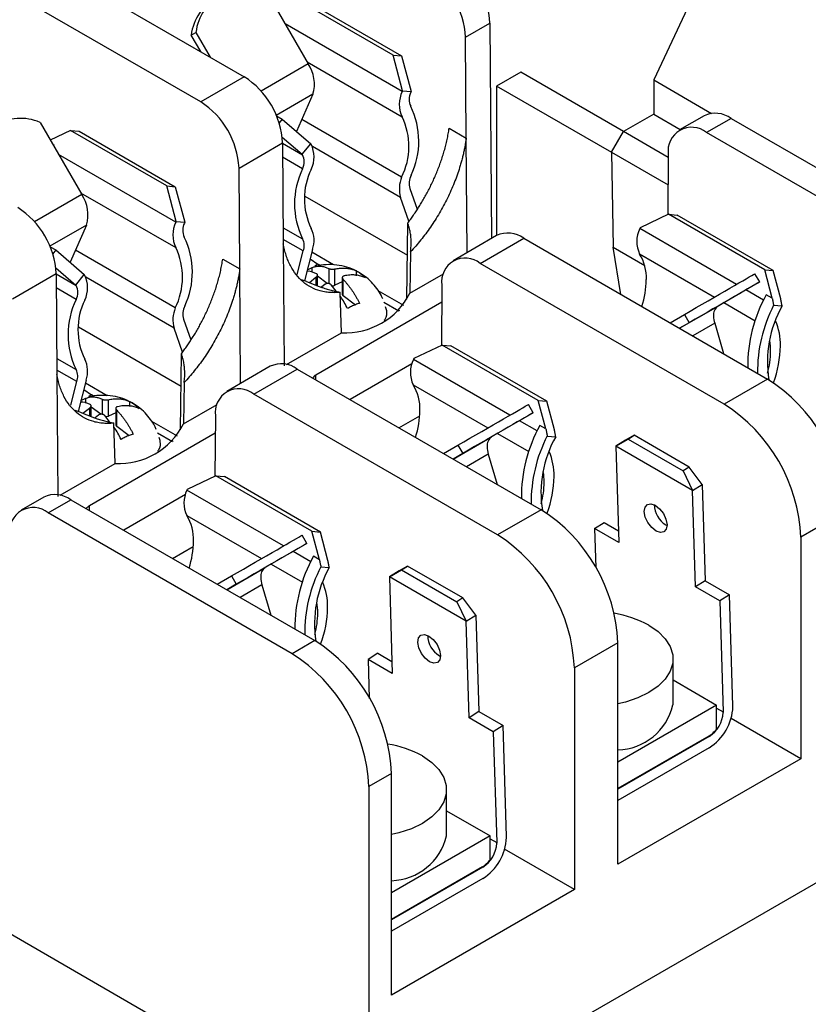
# Model space of a CAD drawing. Header units: millimetres. Extents: x 19 to 819, y 19 to 629.
# Tile 13 of 15: x 729 to 775, y 518 to 575. Entities that reach past the tile are written whole.
import ezdxf

# ---------------------------------------------------------------- set-up
doc = ezdxf.new("R2010")
doc.units = ezdxf.units.MM
doc.header["$LTSCALE"] = 3

msp = doc.modelspace()

# ---------------------------------------------------------------- linework, layer by layer
for p, q in [((727.682, 580.337), (741.952, 572.099)), ((769.351, 579.246), (765.922, 571.914)), ((739.406, 570.628), (725.135, 578.867)), ((743.256, 577.084), (745.695, 572.859)), ((750.666, 573.365), (745.044, 576.611)), ((745.542, 576.566), (751.164, 573.321)), ((751.204, 571.239), (744.344, 575.2)), ((754.902, 574.412), (756.337, 575.241)), ((756.337, 575.241), (756.432, 562.641)), ((738.846, 574.538), (739.125, 574.699)), ((739.405, 573.569), (738.846, 574.538)), ((739.125, 574.699), (739.963, 573.247)), ((754.946, 568.512), (754.902, 574.412)), ((751.223, 571.287), (750.666, 573.365)), ((750.666, 573.365), (751.164, 573.321)), ((751.164, 573.321), (751.72, 571.243)), ((745.695, 572.859), (742.937, 571.267)), ((745.631, 572.97), (751.196, 569.757)), ((741.952, 572.099), (739.406, 570.628)), ((758.144, 572.366), (756.729, 571.549)), ((764.154, 568.896), (758.144, 572.366)), ((763.46, 567.664), (756.729, 571.549)), ((756.729, 571.549), (756.729, 562.813)), ((765.922, 571.914), (769.306, 569.96)), ((765.922, 571.914), (765.922, 569.917)), ((745.978, 571.076), (743.832, 569.838)), ((745.978, 571.076), (745.013, 568.899)), ((751.204, 571.239), (751.223, 571.287)), ((751.223, 571.287), (751.72, 571.243)), ((751.72, 571.243), (751.702, 571.195)), ((743.844, 569.81), (744.175, 569.618)), ((765.922, 569.917), (764.154, 568.896)), ((765.922, 569.917), (767.478, 569.018)), ((768.865, 569.819), (767.43, 568.991)), ((730.005, 569.434), (732.444, 565.21)), ((744.175, 569.618), (743.997, 569.397)), ((744.175, 569.618), (745.846, 568.183)), ((751.167, 566.227), (745.323, 569.6)), ((770.453, 569.662), (769.017, 568.833)), ((770.453, 569.662), (784.723, 561.424)), ((731.793, 568.961), (730.604, 568.397)), ((737.415, 565.716), (731.793, 568.961)), ((731.793, 568.961), (732.291, 568.916)), ((732.291, 568.916), (737.912, 565.671)), ((744.177, 568.57), (745.348, 567.564)), ((753.951, 569.087), (754.946, 568.512)), ((763.459, 567.693), (764.154, 568.896)), ((766.771, 567.386), (764.154, 568.896)), ((783.288, 560.595), (769.017, 568.833)), ((730.737, 568.165), (730.809, 568.124)), ((730.809, 568.124), (730.79, 568.074)), ((741.651, 566.763), (744.197, 568.233)), ((744.197, 568.233), (744.242, 562.333)), ((744.198, 568.213), (745.367, 567.538)), ((745.348, 567.564), (745.846, 568.183)), ((745.846, 568.183), (745.864, 568.157)), ((751.1, 565.04), (745.943, 568.017)), ((754.997, 561.813), (754.946, 568.512)), ((737.953, 563.59), (731.092, 567.55)), ((745.371, 566.719), (744.204, 567.393)), ((745.367, 567.538), (745.348, 567.564)), ((763.459, 567.693), (766.759, 565.788)), ((763.459, 567.693), (763.544, 562.122)), ((766.772, 567.559), (766.746, 564.031)), ((741.695, 560.863), (741.651, 566.763)), ((737.971, 563.638), (737.415, 565.716)), ((737.415, 565.716), (737.912, 565.671)), ((737.912, 565.671), (738.469, 563.593)), ((732.444, 565.21), (729.686, 563.618)), ((732.38, 565.32), (737.945, 562.107)), ((745.499, 565.124), (751.506, 561.656)), ((751.644, 565.568), (752.077, 564.354)), ((751.597, 563.646), (751.1, 565.04)), ((766.794, 564.055), (765.124, 563.262)), ((772.416, 560.809), (766.794, 564.055)), ((766.794, 564.055), (767.292, 564.01)), ((772.914, 560.765), (767.292, 564.01)), ((732.727, 563.426), (730.581, 562.188)), ((732.727, 563.426), (731.762, 561.249)), ((737.953, 563.59), (737.971, 563.638)), ((737.971, 563.638), (738.469, 563.593)), ((738.469, 563.593), (738.451, 563.545)), ((751.475, 559.09), (751.529, 563.547)), ((744.235, 563.272), (745.371, 562.616)), ((756.726, 562.811), (754.179, 561.341)), ((765.124, 563.262), (765.105, 563.214)), ((770.757, 559.952), (765.105, 563.214)), ((745.409, 561.915), (744.24, 562.589)), ((744.242, 562.331), (744.296, 555.191)), ((755.766, 561.184), (758.313, 562.654)), ((758.313, 562.654), (772.583, 554.416)), ((730.593, 562.16), (730.924, 561.969)), ((730.924, 561.969), (730.746, 561.747)), ((730.924, 561.969), (732.595, 560.534)), ((737.915, 558.577), (732.072, 561.95)), ((745.06, 560.534), (745.409, 561.915)), ((745.948, 561.995), (745.485, 560.164)), ((747.182, 561.093), (745.906, 561.83)), ((751.686, 561.862), (751.65, 559.437)), ((763.544, 562.122), (765.392, 561.055)), ((764.005, 559.368), (763.544, 562.122)), ((765.098, 561.732), (769.469, 559.208)), ((740.7, 561.437), (741.695, 560.863)), ((740.7, 561.435), (740.7, 561.437)), ((745.812, 561.456), (746.271, 561.142)), ((746.271, 561.142), (746.091, 561.038)), ((746.426, 561.053), (746.271, 561.142)), ((770.037, 552.946), (755.766, 561.184)), ((728.399, 559.113), (730.946, 560.583)), ((730.926, 560.92), (732.097, 559.914)), ((730.946, 560.583), (730.991, 554.683)), ((730.946, 560.563), (732.116, 559.888)), ((732.097, 559.914), (732.595, 560.534)), ((732.595, 560.534), (732.613, 560.507)), ((741.695, 560.863), (741.695, 560.861)), ((741.745, 554.163), (741.695, 560.861)), ((745.648, 560.81), (745.938, 560.937)), ((745.938, 560.66), (745.938, 560.937)), ((746.244, 559.881), (746.244, 560.505)), ((746.899, 560.883), (746.899, 559.999)), ((747.255, 559.903), (747.255, 560.855)), ((748.519, 560.458), (748.519, 560.738)), ((751.65, 559.437), (753.614, 560.57)), ((772.124, 560.096), (771.845, 560.58)), ((772.416, 560.809), (772.914, 560.765)), ((772.862, 559.147), (772.416, 560.809)), ((773.359, 559.102), (772.914, 560.765)), ((732.116, 559.888), (732.097, 559.914)), ((737.849, 557.39), (732.692, 560.367)), ((745.605, 560.127), (745.305, 560.22)), ((745.768, 560.064), (746.144, 560.367)), ((746.144, 560.367), (746.144, 559.92)), ((746.806, 560.002), (746.244, 560.428)), ((746.682, 559.96), (746.474, 559.792)), ((747.342, 559.55), (747.038, 559.932)), ((747.694, 560.095), (747.255, 559.903)), ((747.694, 560.351), (747.694, 559.378)), ((747.745, 559.289), (747.745, 560.243)), ((753.521, 559.91), (753.495, 556.382)), ((772.124, 560.096), (769.685, 558.687)), ((732.12, 559.069), (730.953, 559.743)), ((747.645, 557.125), (747.574, 559.489)), ((751.293, 558.72), (749.798, 559.583)), ((772.35, 559.032), (771.316, 559.629)), ((772.862, 559.147), (772.509, 559.35)), ((753.514, 558.905), (746.145, 554.652)), ((748.469, 558.74), (747.745, 559.289)), ((750.126, 558.917), (751.009, 558.407)), ((770.029, 558.885), (771.86, 557.828)), ((751.031, 558.436), (751.052, 558.448)), ((766.876, 557.711), (767.714, 558.195)), ((767.435, 557.388), (769.685, 558.687)), ((767.714, 558.195), (767.993, 557.711)), ((772.941, 558.734), (773.434, 558.69)), ((738.393, 557.918), (738.826, 556.704)), ((767.993, 557.711), (767.434, 557.388)), ((769.489, 557.676), (768.212, 556.939)), ((769.489, 557.676), (770.009, 555.902)), ((732.248, 557.474), (738.255, 554.006)), ((738.345, 555.996), (737.849, 557.39)), ((744.425, 555.265), (747.645, 557.125)), ((738.224, 551.44), (738.278, 555.897)), ((753.543, 556.405), (751.873, 555.613)), ((759.165, 553.159), (753.543, 556.405)), ((753.543, 556.405), (754.041, 556.36)), ((759.663, 553.115), (754.041, 556.36)), ((730.984, 555.622), (732.12, 554.966)), ((751.768, 555.305), (748.154, 553.219)), ((751.873, 555.613), (751.854, 555.564)), ((757.506, 552.302), (751.854, 555.564)), ((732.157, 554.265), (730.989, 554.94)), ((743.474, 555.161), (740.928, 553.691)), ((742.515, 553.534), (745.062, 555.004)), ((745.062, 555.004), (759.332, 546.766)), ((730.991, 554.681), (731.044, 547.541)), ((731.809, 552.884), (732.157, 554.265)), ((732.696, 554.345), (732.234, 552.514)), ((733.931, 553.443), (732.655, 554.18)), ((738.434, 554.212), (738.399, 551.787)), ((746.145, 554.379), (746.145, 554.652)), ((772.583, 554.416), (770.037, 552.946)), ((732.56, 553.807), (733.02, 553.492)), ((751.847, 554.082), (756.218, 551.559)), ((732.397, 553.16), (732.687, 553.288)), ((732.687, 553.01), (732.687, 553.288)), ((733.02, 553.492), (732.84, 553.388)), ((733.175, 553.403), (733.02, 553.492)), ((733.648, 553.233), (733.648, 552.35)), ((734.004, 552.253), (734.004, 553.206)), ((735.268, 552.808), (735.268, 553.088)), ((756.785, 545.296), (742.515, 553.534)), ((759.165, 553.159), (759.663, 553.115)), ((759.61, 551.497), (759.165, 553.159)), ((760.108, 551.452), (759.663, 553.115)), ((732.354, 552.477), (732.054, 552.57)), ((732.517, 552.414), (732.892, 552.717)), ((732.892, 552.717), (732.892, 552.27)), ((732.993, 552.231), (732.993, 552.855)), ((733.555, 552.352), (732.993, 552.778)), ((734.442, 552.446), (734.004, 552.253)), ((734.442, 552.702), (734.442, 551.728)), ((734.494, 551.639), (734.494, 552.593)), ((738.399, 551.787), (740.362, 552.92)), ((758.873, 552.446), (756.434, 551.037)), ((758.873, 552.446), (758.594, 552.93)), ((733.431, 552.31), (733.223, 552.143)), ((734.091, 551.9), (733.787, 552.282)), ((734.394, 549.475), (734.323, 551.839)), ((738.042, 551.07), (736.546, 551.933)), ((740.27, 552.26), (740.243, 548.732)), ((751.01, 551.57), (752.227, 552.273)), ((759.099, 551.382), (758.065, 551.979)), ((735.218, 551.09), (734.494, 551.639)), ((736.875, 551.267), (737.758, 550.757)), ((759.61, 551.497), (759.258, 551.7)), ((740.263, 551.256), (732.894, 547.002)), ((737.78, 550.786), (737.801, 550.798)), ((754.184, 549.738), (756.434, 551.037)), ((756.777, 551.236), (758.609, 550.178)), ((759.69, 551.084), (760.183, 551.04)), ((763.7, 550.487), (764.417, 550.906)), ((764.274, 550.842), (763.7, 550.487)), ((764.77, 551.124), (764.274, 550.842)), ((764.417, 550.906), (764.77, 551.124)), ((764.417, 550.906), (767.65, 549.039)), ((768.003, 549.257), (764.77, 551.124)), ((753.624, 550.061), (754.463, 550.545)), ((754.463, 550.545), (754.742, 550.061)), ((763.7, 550.487), (763.873, 544.846)), ((768.19, 547.895), (763.7, 550.487)), ((754.742, 550.061), (754.183, 549.738)), ((756.238, 550.026), (754.961, 549.289)), ((756.238, 550.026), (756.758, 548.252)), ((731.173, 547.616), (734.394, 549.475)), ((768.003, 549.257), (767.65, 549.039)), ((767.65, 549.039), (768.19, 547.895)), ((768.764, 548.25), (768.003, 549.257)), ((740.292, 548.755), (738.622, 547.963)), ((745.914, 545.51), (740.292, 548.755)), ((740.292, 548.755), (740.79, 548.711)), ((746.411, 545.465), (740.79, 548.711)), ((738.622, 547.963), (738.603, 547.915)), ((744.254, 544.652), (738.603, 547.915)), ((768.19, 547.895), (768.764, 548.25)), ((768.364, 542.254), (768.19, 547.895)), ((768.764, 548.25), (768.938, 542.609)), ((730.223, 547.512), (728.894, 546.744)), ((730.482, 546.587), (731.811, 547.354)), ((731.811, 547.354), (746.081, 539.116)), ((738.516, 547.655), (734.903, 545.569)), ((732.894, 546.729), (732.894, 547.002)), ((759.332, 546.766), (756.785, 545.296)), ((744.752, 538.349), (730.482, 546.587)), ((738.595, 546.432), (742.967, 543.909)), ((777.073, 546.639), (774.527, 545.168)), ((745.914, 545.51), (746.411, 545.465)), ((746.359, 543.847), (745.914, 545.51)), ((762.455, 545.665), (763.029, 546.02)), ((762.455, 545.665), (762.525, 543.384)), ((763.873, 544.846), (762.455, 545.665)), ((763.029, 546.02), (763.852, 545.545)), ((766.632, 545.88), (766.699, 545.845)), ((745.622, 544.796), (745.343, 545.28)), ((746.857, 543.803), (746.411, 545.465)), ((774.527, 545.168), (774.527, 532.206)), ((737.759, 543.921), (738.975, 544.623)), ((745.622, 544.796), (743.183, 543.388)), ((745.848, 543.732), (744.814, 544.329)), ((746.359, 543.847), (746.007, 544.05)), ((740.932, 542.088), (743.183, 543.388)), ((743.526, 543.586), (745.358, 542.529)), ((746.439, 543.435), (746.932, 543.391)), ((750.449, 542.838), (751.166, 543.256)), ((751.023, 543.192), (750.449, 542.838)), ((751.519, 543.474), (751.023, 543.192)), ((751.166, 543.256), (751.519, 543.474)), ((751.166, 543.256), (754.399, 541.39)), ((754.752, 541.608), (751.519, 543.474)), ((740.373, 542.411), (741.212, 542.895)), ((741.212, 542.895), (741.491, 542.411)), ((750.449, 542.838), (750.622, 537.196)), ((754.939, 540.246), (750.449, 542.838)), ((741.491, 542.411), (740.932, 542.089)), ((742.986, 542.376), (741.71, 541.64)), ((742.986, 542.376), (743.507, 540.602)), ((768.938, 542.609), (768.364, 542.254)), ((769.782, 541.435), (768.364, 542.254)), ((768.938, 542.609), (770.357, 541.79)), ((754.752, 541.608), (754.399, 541.39)), ((755.513, 540.6), (754.752, 541.608)), ((770.357, 541.79), (769.782, 541.435)), ((770.557, 535.299), (770.357, 541.79)), ((754.399, 541.39), (754.939, 540.246)), ((769.782, 541.435), (769.982, 534.945)), ((754.939, 540.246), (755.513, 540.6)), ((755.513, 540.6), (755.687, 534.959)), ((755.112, 534.604), (754.939, 540.246)), ((746.081, 539.116), (744.752, 538.349)), ((763.822, 538.989), (761.276, 537.519)), ((763.822, 526.026), (763.822, 538.989)), ((749.778, 538.37), (749.203, 538.016)), ((749.203, 538.016), (749.274, 535.734)), ((750.622, 537.196), (749.203, 538.016)), ((749.778, 538.37), (750.601, 537.895)), ((753.381, 538.231), (753.448, 538.196)), ((767.05, 535.348), (767.05, 538.044)), ((761.276, 537.519), (761.276, 524.556)), ((767.05, 536.814), (769.597, 535.344)), ((769.597, 535.344), (763.822, 532.01)), ((769.597, 533.947), (769.597, 535.344)), ((769.597, 535.167), (769.982, 534.945)), ((770.557, 535.244), (770.557, 535.299)), ((755.687, 534.959), (755.112, 534.604)), ((756.531, 533.785), (755.112, 534.604)), ((755.687, 534.959), (757.106, 534.14)), ((769.982, 534.945), (769.983, 534.912)), ((774.527, 532.206), (770.449, 534.56)), ((757.106, 534.14), (756.531, 533.785)), ((757.305, 527.65), (757.106, 534.14)), ((756.531, 533.785), (756.731, 527.295)), ((769.147, 533.528), (763.822, 530.455)), ((769.175, 533.512), (763.822, 530.423)), ((769.175, 533.512), (769.147, 533.528)), ((789.213, 532.906), (749.242, 509.832)), ((769.175, 532.849), (763.822, 529.759)), ((774.527, 532.206), (763.822, 526.026)), ((750.571, 531.339), (749.242, 530.572)), ((750.571, 518.377), (750.571, 531.339)), ((749.242, 530.572), (749.242, 509.832)), ((753.799, 527.698), (753.799, 530.394)), ((753.799, 529.165), (756.346, 527.694)), ((756.346, 527.694), (750.571, 524.36)), ((756.346, 526.297), (756.346, 527.694)), ((756.346, 527.517), (756.731, 527.295)), ((756.731, 527.295), (756.732, 527.262)), ((761.276, 524.556), (757.197, 526.91)), ((749.242, 509.832), (720.937, 526.172)), ((755.896, 525.879), (750.571, 522.805)), ((755.923, 525.863), (750.571, 522.773)), ((755.923, 525.863), (755.896, 525.879)), ((755.923, 525.199), (750.571, 522.109)), ((761.276, 524.556), (750.571, 518.377))]:
    msp.add_line(p, q)
at = {"flags": 128}
for points in [[(770.377, 559.733), (770.653, 559.892), (770.907, 560.038), (771.136, 560.17), (771.338, 560.287), (771.512, 560.387), (771.655, 560.47), (771.766, 560.534), (771.845, 560.58)], [(772.124, 560.096), (772.046, 560.05), (771.934, 559.986), (771.791, 559.903), (771.617, 559.803), (771.415, 559.686), (771.186, 559.554), (770.933, 559.408), (770.657, 559.249)], [(767.714, 558.195), (768.062, 558.396), (768.412, 558.598), (768.761, 558.8), (769.106, 558.999), (769.443, 559.193), (769.77, 559.382), (770.082, 559.562), (770.377, 559.733)], [(770.657, 559.249), (770.361, 559.078), (770.049, 558.898), (769.723, 558.709), (769.386, 558.515), (769.041, 558.316), (768.692, 558.114), (768.341, 557.912), (767.993, 557.711)], [(757.126, 552.083), (757.402, 552.242), (757.656, 552.388), (757.885, 552.521), (758.087, 552.637), (758.26, 552.737), (758.404, 552.82), (758.515, 552.884), (758.594, 552.93)], [(758.873, 552.446), (758.794, 552.401), (758.683, 552.336), (758.54, 552.254), (758.366, 552.153), (758.164, 552.037), (757.935, 551.905), (757.681, 551.758), (757.406, 551.599)], [(754.463, 550.545), (754.811, 550.746), (755.161, 550.948), (755.51, 551.15), (755.855, 551.349), (756.192, 551.544), (756.518, 551.732), (756.831, 551.912), (757.126, 552.083)], [(757.406, 551.599), (757.11, 551.428), (756.798, 551.248), (756.472, 551.06), (756.134, 550.865), (755.79, 550.666), (755.441, 550.464), (755.09, 550.262), (754.742, 550.061)], [(766.058, 545.526), (765.802, 545.73), (765.581, 546.018), (765.429, 546.345), (765.37, 546.663), (765.412, 546.922), (765.548, 547.083), (765.759, 547.122), (766.011, 547.033)], [(766.011, 547.033), (766.267, 546.829), (766.488, 546.541), (766.64, 546.213), (766.699, 545.896), (766.657, 545.636), (766.521, 545.475), (766.31, 545.436), (766.058, 545.526)], [(743.875, 544.433), (744.151, 544.592), (744.404, 544.739), (744.633, 544.871), (744.836, 544.988), (745.009, 545.088), (745.152, 545.17), (745.264, 545.235), (745.343, 545.28)], [(741.212, 542.895), (741.56, 543.096), (741.91, 543.299), (742.259, 543.5), (742.604, 543.699), (742.941, 543.894), (743.267, 544.082), (743.58, 544.262), (743.875, 544.433)], [(745.622, 544.796), (745.543, 544.751), (745.432, 544.686), (745.289, 544.604), (745.115, 544.504), (744.913, 544.387), (744.684, 544.255), (744.43, 544.108), (744.154, 543.949)], [(744.154, 543.949), (743.859, 543.779), (743.547, 543.598), (743.22, 543.41), (742.883, 543.215), (742.539, 543.016), (742.189, 542.815), (741.839, 542.612), (741.491, 542.411)], [(765.636, 540.014), (766.177, 539.642), (766.598, 539.221), (766.885, 538.765), (767.031, 538.287), (767.031, 537.801), (766.885, 537.323), (766.598, 536.867), (766.177, 536.446), (765.636, 536.074), (764.992, 535.762), (764.263, 535.519), (763.822, 535.415)], [(752.807, 537.876), (752.55, 538.08), (752.33, 538.368), (752.178, 538.695), (752.119, 539.013), (752.161, 539.272), (752.297, 539.433), (752.508, 539.472), (752.76, 539.383)], [(752.76, 539.383), (753.016, 539.179), (753.237, 538.891), (753.388, 538.563), (753.448, 538.246), (753.406, 537.987), (753.27, 537.825), (753.059, 537.786), (752.807, 537.876)], [(752.385, 532.364), (752.926, 531.992), (753.346, 531.572), (753.634, 531.115), (753.78, 530.637), (753.78, 530.151), (753.634, 529.673), (753.346, 529.217), (752.926, 528.796), (752.385, 528.424), (751.741, 528.112), (751.012, 527.869), (750.571, 527.766)]]:
    msp.add_lwpolyline(points, dxfattribs=at)
for centre, radius, start, end in [((751.458, 574.992), 4.886, 2.9181, 57.37063), ((750.023, 574.164), 4.886, 2.9181, 57.37063), ((742.098, 574.32), 2.997, 67.26929, 172.72534), ((741.934, 574.101), 3.119, 121.31529, 171.94457), ((743.936, 571.666), 2.126, 343.89271, 34.14973), ((739.318, 567.984), 4.886, 2.9181, 57.37063), ((752.713, 570.49), 1.685, 153.6077, 205.80493), ((752.54, 570.779), 0.936, 153.6077, 205.80493), ((736.771, 566.514), 4.886, 2.9181, 57.37063), ((747.526, 568.327), 4.645, 334.6398, 26.10076), ((747.595, 568.022), 3.997, 333.31309, 25.72), ((769.526, 568.399), 1.566, 53.73572, 114.95382), ((728.847, 566.67), 2.997, 67.26929, 172.72534), ((768.141, 567.763), 1.383, 50.67804, 188.46655), ((744.384, 567.412), 1.657, 333.89323, 26.69764), ((744.544, 567.124), 0.92, 333.89323, 26.69764), ((749.589, 564.667), 4.691, 154.06396, 205.93604), ((749.422, 564.957), 3.948, 154.06396, 205.93604), ((752.716, 565.846), 1.107, 153.64519, 194.54522), ((752.891, 565.535), 1.858, 158.1319, 195.44891), ((730.685, 564.016), 2.126, 343.89271, 34.14973), ((726.067, 560.334), 4.886, 2.9181, 57.37063), ((739.462, 562.841), 1.685, 153.6077, 205.80493), ((739.289, 563.129), 0.936, 153.6077, 205.80493), ((744.52, 562.528), 1.524, 339.53211, 27.45634), ((757.386, 561.391), 1.566, 53.73572, 114.95382), ((766.615, 562.465), 1.685, 153.6077, 205.80493), ((734.275, 560.678), 4.645, 334.6398, 26.10076), ((744.61, 562.223), 0.856, 338.86349, 27.27644), ((734.344, 560.372), 3.997, 333.31309, 25.72), ((762.815, 560.335), 2.676, 357.76522, 31.44974), ((754.89, 560.113), 1.383, 50.67804, 188.46655), ((731.133, 559.763), 1.657, 333.89323, 26.69764), ((747.104, 560.269), 0.397, 267.10347, 292.45683), ((760.053, 560.321), 5.436, 342.21983, 359.05509), ((731.293, 559.474), 0.92, 333.89323, 26.69764), ((747.864, 561.371), 4.252, 267.05645, 332.93817), ((747.807, 559.384), 0.113, 183.32921, 237.24855), ((780.032, 555.167), 8.608, 150.92157, 180.54582), ((736.338, 557.018), 4.691, 154.06396, 205.93604), ((736.171, 557.307), 3.948, 154.06396, 205.93604), ((739.64, 557.885), 1.858, 158.1319, 195.44891), ((739.465, 558.197), 1.107, 153.64519, 194.54522), ((770.058, 558.168), 0.639, 125.69804, 185.62038), ((780.419, 554.863), 8.421, 152.63449, 180.75364), ((779.243, 555.415), 6.669, 150.58373, 188.98774), ((770.964, 558.124), 1.542, 180.68149, 196.89309), ((769.823, 556.439), 3.515, 358.77746, 23.18862), ((769.256, 556.048), 3.507, 359.7427, 10.08841), ((767.603, 556.088), 5.16, 345.11279, 359.37542), ((766.782, 556.477), 6.556, 339.67311, 359.00611), ((731.268, 554.878), 1.524, 339.53211, 27.45634), ((744.135, 553.741), 1.566, 53.73572, 114.95382), ((753.363, 554.815), 1.685, 153.6077, 205.80493), ((731.359, 554.574), 0.856, 338.86349, 27.27644), ((746.375, 554.221), 0.488, 118.06237, 147.45687), ((767.394, 546.235), 9.687, 2.38686, 57.61314), ((741.638, 552.464), 1.383, 50.67804, 188.46655), ((749.563, 552.686), 2.676, 357.76522, 31.44974), ((746.802, 552.671), 5.436, 342.21983, 359.05509), ((764.848, 544.765), 9.687, 2.38686, 57.61314), ((733.853, 552.62), 0.397, 267.10347, 292.45683), ((734.613, 553.721), 4.252, 267.05645, 332.93817), ((734.556, 551.735), 0.113, 183.32921, 237.24855), ((766.781, 547.517), 8.608, 150.92157, 180.54582), ((756.807, 550.519), 0.639, 125.69804, 185.62038), ((767.168, 547.214), 8.421, 152.63449, 180.75364), ((765.992, 547.765), 6.669, 150.58373, 188.98774), ((757.713, 550.474), 1.542, 180.68149, 196.89309), ((756.572, 548.789), 3.515, 358.77746, 23.18862), ((756.005, 548.398), 3.507, 359.7427, 10.08841), ((754.352, 548.438), 5.16, 345.11279, 359.37542), ((753.542, 548.827), 6.546, 339.87312, 359.01396), ((740.112, 547.166), 1.685, 153.6077, 205.80493), ((730.884, 546.091), 1.566, 53.73572, 114.95382), ((729.605, 545.517), 1.383, 50.67804, 188.46655), ((733.124, 546.571), 0.488, 118.06237, 147.45687), ((754.143, 538.585), 9.687, 2.38686, 57.61314), ((767.377, 547.105), 1.434, 181.49588, 238.67371), ((736.312, 545.036), 2.676, 357.76522, 31.44974), ((733.551, 545.021), 5.436, 342.21983, 359.05509), ((751.597, 537.115), 9.687, 2.38686, 57.61314), ((753.53, 539.867), 8.608, 150.92157, 180.54582), ((743.556, 542.869), 0.639, 125.69804, 185.62038), ((753.917, 539.564), 8.421, 152.63449, 180.75364), ((752.741, 540.115), 6.669, 150.58373, 188.98774), ((744.462, 542.825), 1.542, 180.68149, 196.89309), ((743.321, 541.139), 3.515, 358.77746, 23.18862), ((742.754, 540.748), 3.507, 359.7427, 10.08841), ((740.28, 541.178), 6.556, 339.67311, 359.00611), ((741.101, 540.789), 5.16, 345.11279, 359.37542), ((762.622, 534.56), 6.231, 61.07213, 80.939), ((754.126, 539.455), 1.434, 181.49588, 238.67371), ((740.892, 530.936), 9.687, 2.38686, 57.61314), ((739.563, 530.168), 9.687, 2.38686, 57.61314), ((763.719, 536.142), 3.424, 271.73263, 346.59124), ((767.555, 535.381), 3.006, 302.60548, 357.39452), ((768.228, 534.992), 1.757, 302.60548, 357.39452), ((768.349, 534.838), 1.534, 301.32735, 324.4466), ((749.371, 526.911), 6.231, 61.07213, 80.939), ((750.468, 528.492), 3.424, 271.73263, 346.59124), ((755.51, 527.595), 1.796, 359.99225, 1.755), ((754.304, 527.731), 3.006, 302.60548, 357.39452), ((754.977, 527.342), 1.757, 302.60548, 357.39452), ((755.098, 527.189), 1.534, 301.32735, 324.4466)]:
    msp.add_arc(centre, radius, start, end)
for points, knots in [([(751.529, 563.547), (751.586, 563.623), (751.7, 563.775), (751.868, 564.012), (752.033, 564.257), (752.196, 564.511), (752.357, 564.773), (752.513, 565.043), (752.666, 565.321), (752.814, 565.606), (752.957, 565.898), (753.093, 566.197), (753.224, 566.502), (753.347, 566.812), (753.462, 567.128), (753.569, 567.448), (753.667, 567.772), (753.755, 568.099), (753.832, 568.428), (753.899, 568.759), (753.933, 568.977), (753.951, 569.087)], [0, 0, 0, 0, 0.0455169, 0.0918242, 0.1389222, 0.1868106, 0.2354896, 0.2849592, 0.3352192, 0.3862698, 0.4381109, 0.4907425, 0.5441647, 0.5983773, 0.6533805, 0.7091742, 0.7657584, 0.823133, 0.8812982, 0.9402539, 1, 1, 1, 1]), ([(754.946, 568.512), (754.935, 568.432), (754.913, 568.272), (754.871, 568.029), (754.823, 567.785), (754.768, 567.539), (754.707, 567.291), (754.639, 567.042), (754.5, 566.576), (754.257, 565.889), (753.859, 564.995), (753.392, 564.126), (752.953, 563.438), (752.579, 562.919), (752.292, 562.55), (751.995, 562.196), (751.789, 561.973), (751.686, 561.862)], [0, 0, 0, 0, 0.035252, 0.070395, 0.105475, 0.140535, 0.17562, 0.210774, 0.246043, 0.372996, 0.500017, 0.626969, 0.75399, 0.815599, 0.876978, 0.938366, 1, 1, 1, 1]), ([(751.686, 561.862), (751.693, 561.917), (751.709, 562.028), (751.722, 562.195), (751.727, 562.363), (751.724, 562.531), (751.711, 562.741), (751.678, 562.99), (751.618, 563.273), (751.559, 563.456), (751.529, 563.547)], [0, 0, 0, 0, 0.09893, 0.197613, 0.296176, 0.394749, 0.493462, 0.664483, 0.833084, 1, 1, 1, 1]), ([(747.574, 559.489), (747.515, 559.483), (747.397, 559.473), (747.224, 559.468), (747.053, 559.471), (746.887, 559.483), (746.723, 559.504), (746.563, 559.533), (746.269, 559.605), (745.861, 559.764), (745.385, 560.085), (744.976, 560.51), (744.698, 560.948), (744.518, 561.339), (744.404, 561.651), (744.31, 561.98), (744.264, 562.214), (744.242, 562.331)], [0, 0, 0, 0, 0.034946, 0.069766, 0.104502, 0.139198, 0.173897, 0.208642, 0.243476, 0.370058, 0.496055, 0.623584, 0.750645, 0.813274, 0.875544, 0.937702, 1, 1, 1, 1]), ([(738.278, 555.897), (738.334, 555.971), (738.446, 556.122), (738.611, 556.355), (738.775, 556.597), (738.937, 556.848), (739.096, 557.107), (739.252, 557.375), (739.404, 557.651), (739.552, 557.935), (739.695, 558.226), (739.832, 558.525), (739.963, 558.83), (740.087, 559.141), (740.204, 559.458), (740.312, 559.78), (740.411, 560.107), (740.5, 560.436), (740.579, 560.768), (740.647, 561.103), (740.682, 561.324), (740.699, 561.435)], [0, 0, 0, 0, 0.044766, 0.090407, 0.136921, 0.184309, 0.232571, 0.281707, 0.331717, 0.382601, 0.434358, 0.48699, 0.540496, 0.594875, 0.650128, 0.706256, 0.763257, 0.821132, 0.879881, 0.939503, 1, 1, 1, 1]), ([(748.52, 560.737), (748.517, 560.738), (748.347, 560.844), (747.959, 560.975), (747.366, 561.111), (746.745, 561.115), (746.312, 561.072), (746.104, 560.996), (746.093, 560.993)], [0, 0, 0, 0, 0.003384, 0.241136, 0.48525, 0.73397, 0.986319, 1, 1, 1, 1]), ([(741.695, 560.861), (741.684, 560.78), (741.661, 560.618), (741.619, 560.372), (741.57, 560.125), (741.514, 559.876), (741.451, 559.625), (741.382, 559.372), (741.241, 558.903), (740.995, 558.213), (740.596, 557.321), (740.128, 556.454), (739.691, 555.773), (739.319, 555.258), (739.035, 554.894), (738.741, 554.543), (738.537, 554.323), (738.434, 554.212)], [0, 0, 0, 0, 0.035596, 0.07112, 0.106619, 0.14214, 0.177729, 0.213432, 0.249296, 0.376345, 0.503892, 0.629834, 0.756532, 0.817367, 0.878069, 0.938869, 1, 1, 1, 1]), ([(746.192, 560.572), (745.992, 560.661), (745.789, 560.751), (745.626, 560.714), (745.624, 560.714)], [0, 0, 0, 0, 0.989458, 1, 1, 1, 1]), ([(745.938, 560.937), (745.967, 560.95), (746.023, 560.976), (746.112, 561.002), (746.204, 561.019), (746.299, 561.027), (746.396, 561.025), (746.494, 561.014), (746.594, 560.994), (746.695, 560.965), (746.797, 560.929), (746.865, 560.898), (746.899, 560.883)], [0, 0, 0, 0, 0.104234, 0.207504, 0.309816, 0.411178, 0.511599, 0.611089, 0.709662, 0.807328, 0.904103, 1, 1, 1, 1]), ([(746.144, 560.367), (746.157, 560.376), (746.182, 560.395), (746.211, 560.424), (746.232, 560.454), (746.239, 560.473), (746.242, 560.482)], [0, 0, 0, 0, 0.257893, 0.515504, 0.757827, 1, 1, 1, 1]), ([(746.242, 560.482), (746.243, 560.492), (746.246, 560.511), (746.238, 560.535), (746.22, 560.557), (746.202, 560.567), (746.192, 560.572)], [0, 0, 0, 0, 0.252596, 0.496698, 0.742522, 1, 1, 1, 1]), ([(746.899, 560.883), (746.911, 560.878), (746.933, 560.869), (746.974, 560.858), (747.02, 560.85), (747.052, 560.847), (747.067, 560.845)], [0, 0, 0, 0, 0.258819, 0.515795, 0.758326, 1, 1, 1, 1]), ([(747.067, 560.845), (747.084, 560.844), (747.116, 560.842), (747.165, 560.843), (747.213, 560.847), (747.241, 560.853), (747.255, 560.855)], [0, 0, 0, 0, 0.241663, 0.484493, 0.741216, 1, 1, 1, 1]), ([(747.255, 560.855), (747.303, 560.865), (747.396, 560.884), (747.532, 560.902), (747.663, 560.911), (747.789, 560.913), (747.91, 560.907), (748.025, 560.894), (748.135, 560.874), (748.239, 560.849), (748.338, 560.817), (748.431, 560.781), (748.49, 560.752), (748.519, 560.738)], [0, 0, 0, 0, 0.100543, 0.199146, 0.295814, 0.390552, 0.483364, 0.574254, 0.663226, 0.750284, 0.835431, 0.918669, 1, 1, 1, 1]), ([(749.057, 560.331), (749.022, 560.348), (748.949, 560.383), (748.833, 560.425), (748.708, 560.46), (748.576, 560.486), (748.435, 560.502), (748.286, 560.507), (748.129, 560.501), (747.964, 560.482), (747.851, 560.46), (747.794, 560.448)], [0, 0, 0, 0, 0.099668, 0.202185, 0.307554, 0.41578, 0.526869, 0.640828, 0.757664, 0.877386, 1, 1, 1, 1]), ([(748.519, 560.738), (748.548, 560.722), (748.608, 560.69), (748.698, 560.633), (748.788, 560.568), (748.878, 560.496), (748.968, 560.418), (749.027, 560.36), (749.057, 560.331)], [0, 0, 0, 0, 0.166634, 0.333317, 0.500021, 0.666721, 0.83339, 1, 1, 1, 1]), ([(750.057, 559.124), (750.027, 559.189), (749.932, 559.392), (749.722, 559.723), (749.401, 560.104), (749.002, 560.46), (748.683, 560.643), (748.52, 560.737)], [0, 0, 0, 0, 0.094217, 0.297394, 0.514745, 0.752304, 1, 1, 1, 1]), ([(745.605, 560.127), (745.669, 560.099), (745.798, 560.044), (745.994, 559.964), (746.192, 559.888), (746.392, 559.814), (746.625, 559.735), (746.887, 559.653), (747.145, 559.583), (747.374, 559.529), (747.506, 559.502), (747.574, 559.489)], [0, 0, 0, 0, 0.099975, 0.200459, 0.301612, 0.403595, 0.506562, 0.655073, 0.799745, 0.896986, 1, 1, 1, 1]), ([(746.87, 560.007), (746.854, 560.007), (746.821, 560.008), (746.772, 560), (746.724, 559.985), (746.696, 559.968), (746.682, 559.96)], [0, 0, 0, 0, 0.241985, 0.484234, 0.741933, 1, 1, 1, 1]), ([(747.038, 559.932), (747.027, 559.942), (747.006, 559.963), (746.965, 559.985), (746.92, 560.001), (746.887, 560.005), (746.87, 560.007)], [0, 0, 0, 0, 0.2574118, 0.5032138, 0.7473386, 1, 1, 1, 1]), ([(747.696, 560.369), (747.695, 560.36), (747.692, 560.341), (747.7, 560.309), (747.717, 560.276), (747.736, 560.254), (747.745, 560.243)], [0, 0, 0, 0, 0.241807, 0.484529, 0.741313, 1, 1, 1, 1]), ([(747.768, 560.441), (747.759, 560.437), (747.74, 560.429), (747.719, 560.412), (747.703, 560.393), (747.698, 560.377), (747.696, 560.369)], [0, 0, 0, 0, 0.255428, 0.502395, 0.748143, 1, 1, 1, 1]), ([(747.745, 560.243), (747.78, 560.207), (747.848, 560.134), (747.95, 560.016), (748.051, 559.891), (748.151, 559.76), (748.249, 559.623), (748.346, 559.478), (748.441, 559.328), (748.532, 559.172), (748.622, 559.011), (748.678, 558.9), (748.707, 558.844)], [0, 0, 0, 0, 0.09594, 0.192747, 0.290438, 0.389024, 0.48852, 0.588936, 0.690283, 0.792571, 0.895808, 1, 1, 1, 1]), ([(747.999, 558.534), (747.876, 558.781), (747.748, 559.039), (747.587, 559.24), (747.581, 559.248)], [0, 0, 0, 0, 0.961093, 1, 1, 1, 1]), ([(748.707, 558.844), (748.666, 558.833), (748.586, 558.811), (748.465, 558.769), (748.346, 558.72), (748.229, 558.664), (748.113, 558.603), (748.037, 558.557), (747.999, 558.534)], [0, 0, 0, 0, 0.172746, 0.342693, 0.510122, 0.675308, 0.838517, 1, 1, 1, 1]), ([(772.862, 559.147), (772.874, 559.078), (772.899, 558.941), (772.927, 558.803), (772.941, 558.734)], [0, 0, 0, 0, 0.4994908, 1, 1, 1, 1]), ([(773.434, 558.69), (773.421, 558.759), (773.395, 558.897), (773.371, 559.034), (773.359, 559.102)], [0, 0, 0, 0, 0.500669, 1, 1, 1, 1]), ([(750.198, 558.67), (750.227, 558.586), (750.315, 558.331), (750.28, 558.036), (750.148, 557.853), (750.133, 557.832)], [0, 0, 0, 0, 0.300977, 0.919546, 1, 1, 1, 1]), ([(738.434, 554.212), (738.442, 554.268), (738.458, 554.378), (738.47, 554.546), (738.476, 554.713), (738.473, 554.882), (738.459, 555.091), (738.427, 555.34), (738.367, 555.624), (738.308, 555.806), (738.278, 555.897)], [0, 0, 0, 0, 0.09893, 0.197613, 0.296176, 0.394749, 0.493462, 0.664483, 0.833084, 1, 1, 1, 1]), ([(734.323, 551.839), (734.264, 551.834), (734.146, 551.823), (733.972, 551.818), (733.802, 551.821), (733.635, 551.834), (733.472, 551.854), (733.312, 551.884), (733.017, 551.955), (732.61, 552.114), (732.134, 552.435), (731.724, 552.861), (731.446, 553.3), (731.264, 553.695), (731.15, 554.01), (731.057, 554.338), (731.013, 554.567), (730.991, 554.681)], [0, 0, 0, 0, 0.0349467, 0.0697671, 0.1045039, 0.1392003, 0.1738995, 0.208645, 0.2434796, 0.3700633, 0.496062, 0.6235929, 0.7506556, 0.8141548, 0.8780993, 0.9394662, 1, 1, 1, 1]), ([(732.941, 552.923), (732.741, 553.011), (732.538, 553.101), (732.375, 553.064), (732.373, 553.064)], [0, 0, 0, 0, 0.989458, 1, 1, 1, 1]), ([(732.687, 553.288), (732.715, 553.301), (732.772, 553.326), (732.861, 553.352), (732.953, 553.37), (733.048, 553.377), (733.144, 553.375), (733.243, 553.364), (733.343, 553.344), (733.444, 553.316), (733.545, 553.28), (733.614, 553.249), (733.648, 553.233)], [0, 0, 0, 0, 0.104234, 0.207504, 0.309816, 0.411178, 0.511599, 0.611089, 0.709662, 0.807328, 0.904103, 1, 1, 1, 1]), ([(735.269, 553.087), (735.266, 553.088), (735.096, 553.194), (734.708, 553.325), (734.115, 553.461), (733.493, 553.465), (733.06, 553.423), (732.853, 553.347), (732.842, 553.343)], [0, 0, 0, 0, 0.003384, 0.241136, 0.48525, 0.73397, 0.986319, 1, 1, 1, 1]), ([(733.648, 553.233), (733.659, 553.229), (733.681, 553.219), (733.723, 553.208), (733.768, 553.2), (733.8, 553.197), (733.816, 553.195)], [0, 0, 0, 0, 0.258819, 0.515795, 0.758326, 1, 1, 1, 1]), ([(733.816, 553.195), (733.832, 553.194), (733.865, 553.192), (733.914, 553.194), (733.962, 553.198), (733.99, 553.203), (734.004, 553.206)], [0, 0, 0, 0, 0.241663, 0.484493, 0.741216, 1, 1, 1, 1]), ([(734.004, 553.206), (734.051, 553.215), (734.145, 553.234), (734.281, 553.252), (734.412, 553.262), (734.538, 553.263), (734.659, 553.257), (734.774, 553.244), (734.884, 553.225), (734.988, 553.199), (735.087, 553.167), (735.18, 553.131), (735.239, 553.102), (735.268, 553.088)], [0, 0, 0, 0, 0.100543, 0.199146, 0.295814, 0.390552, 0.483364, 0.574254, 0.663226, 0.750284, 0.835431, 0.918669, 1, 1, 1, 1]), ([(735.268, 553.088), (735.297, 553.072), (735.357, 553.041), (735.447, 552.983), (735.537, 552.919), (735.627, 552.847), (735.717, 552.768), (735.776, 552.71), (735.806, 552.681)], [0, 0, 0, 0, 0.166634, 0.333317, 0.500021, 0.666721, 0.83339, 1, 1, 1, 1]), ([(736.806, 551.474), (736.776, 551.539), (736.681, 551.743), (736.471, 552.073), (736.15, 552.455), (735.751, 552.811), (735.432, 552.994), (735.269, 553.087)], [0, 0, 0, 0, 0.094217, 0.297394, 0.514745, 0.752304, 1, 1, 1, 1]), ([(732.354, 552.477), (732.418, 552.449), (732.547, 552.394), (732.742, 552.314), (732.94, 552.238), (733.141, 552.165), (733.374, 552.085), (733.636, 552.004), (733.894, 551.933), (734.122, 551.879), (734.255, 551.852), (734.323, 551.839)], [0, 0, 0, 0, 0.099975, 0.200459, 0.301612, 0.403595, 0.506562, 0.655073, 0.799745, 0.896986, 1, 1, 1, 1]), ([(732.892, 552.717), (732.905, 552.727), (732.931, 552.745), (732.96, 552.774), (732.981, 552.804), (732.987, 552.823), (732.99, 552.832)], [0, 0, 0, 0, 0.2578936, 0.5155054, 0.7578275, 1, 1, 1, 1]), ([(732.99, 552.832), (732.992, 552.842), (732.995, 552.861), (732.986, 552.886), (732.969, 552.907), (732.95, 552.917), (732.941, 552.923)], [0, 0, 0, 0, 0.252596, 0.496698, 0.742523, 1, 1, 1, 1]), ([(734.445, 552.72), (734.443, 552.71), (734.441, 552.691), (734.449, 552.659), (734.466, 552.626), (734.485, 552.604), (734.494, 552.593)], [0, 0, 0, 0, 0.241807, 0.484528, 0.741313, 1, 1, 1, 1]), ([(734.517, 552.791), (734.507, 552.787), (734.489, 552.779), (734.468, 552.762), (734.452, 552.743), (734.447, 552.727), (734.445, 552.72)], [0, 0, 0, 0, 0.255433, 0.502401, 0.748147, 1, 1, 1, 1]), ([(734.494, 552.593), (734.528, 552.557), (734.597, 552.484), (734.699, 552.366), (734.8, 552.242), (734.9, 552.111), (734.998, 551.973), (735.095, 551.829), (735.189, 551.678), (735.281, 551.522), (735.371, 551.361), (735.427, 551.25), (735.456, 551.195)], [0, 0, 0, 0, 0.09594, 0.192747, 0.290438, 0.389024, 0.48852, 0.588936, 0.690283, 0.792571, 0.895808, 1, 1, 1, 1]), ([(735.806, 552.681), (735.77, 552.699), (735.698, 552.733), (735.582, 552.776), (735.457, 552.81), (735.324, 552.836), (735.183, 552.852), (735.034, 552.857), (734.877, 552.851), (734.713, 552.833), (734.6, 552.81), (734.543, 552.798)], [0, 0, 0, 0, 0.099668, 0.202185, 0.307554, 0.41578, 0.526869, 0.640828, 0.757664, 0.877386, 1, 1, 1, 1]), ([(733.619, 552.357), (733.603, 552.357), (733.57, 552.359), (733.521, 552.35), (733.473, 552.335), (733.445, 552.318), (733.431, 552.31)], [0, 0, 0, 0, 0.241987, 0.484237, 0.741934, 1, 1, 1, 1]), ([(733.787, 552.282), (733.776, 552.293), (733.754, 552.313), (733.714, 552.335), (733.668, 552.351), (733.635, 552.355), (733.619, 552.357)], [0, 0, 0, 0, 0.257412, 0.503214, 0.747339, 1, 1, 1, 1]), ([(734.748, 550.884), (734.625, 551.132), (734.497, 551.39), (734.336, 551.59), (734.33, 551.598)], [0, 0, 0, 0, 0.961093, 1, 1, 1, 1]), ([(759.61, 551.497), (759.623, 551.428), (759.648, 551.291), (759.676, 551.153), (759.69, 551.084)], [0, 0, 0, 0, 0.499491, 1, 1, 1, 1]), ([(760.183, 551.04), (760.17, 551.109), (760.143, 551.247), (760.12, 551.384), (760.108, 551.452)], [0, 0, 0, 0, 0.500669, 1, 1, 1, 1]), ([(735.456, 551.195), (735.415, 551.184), (735.335, 551.162), (735.214, 551.119), (735.095, 551.07), (734.977, 551.015), (734.862, 550.953), (734.786, 550.907), (734.748, 550.884)], [0, 0, 0, 0, 0.1727458, 0.3426934, 0.5101221, 0.6753078, 0.8385168, 1, 1, 1, 1]), ([(736.947, 551.02), (736.976, 550.937), (737.064, 550.682), (737.028, 550.386), (736.897, 550.203), (736.882, 550.182)], [0, 0, 0, 0, 0.3009768, 0.9195462, 1, 1, 1, 1]), ([(746.359, 543.847), (746.372, 543.779), (746.397, 543.641), (746.425, 543.504), (746.439, 543.435)], [0, 0, 0, 0, 0.499491, 1, 1, 1, 1]), ([(746.932, 543.391), (746.919, 543.46), (746.892, 543.597), (746.869, 543.734), (746.857, 543.803)], [0, 0, 0, 0, 0.500669, 1, 1, 1, 1])]:
    msp.add_open_spline(points, degree=3, knots=knots)
for points in [[(744.242, 562.331), (744.242, 562.332), (744.242, 562.332), (744.242, 562.333)], [(747.794, 560.448), (747.785, 560.446), (747.777, 560.443), (747.768, 560.441)], [(730.991, 554.681), (730.991, 554.682), (730.991, 554.683), (730.991, 554.683)], [(734.543, 552.798), (734.534, 552.796), (734.525, 552.793), (734.517, 552.791)]]:
    msp.add_open_spline(points, degree=3)

doc.saveas('drawing.dxf')
